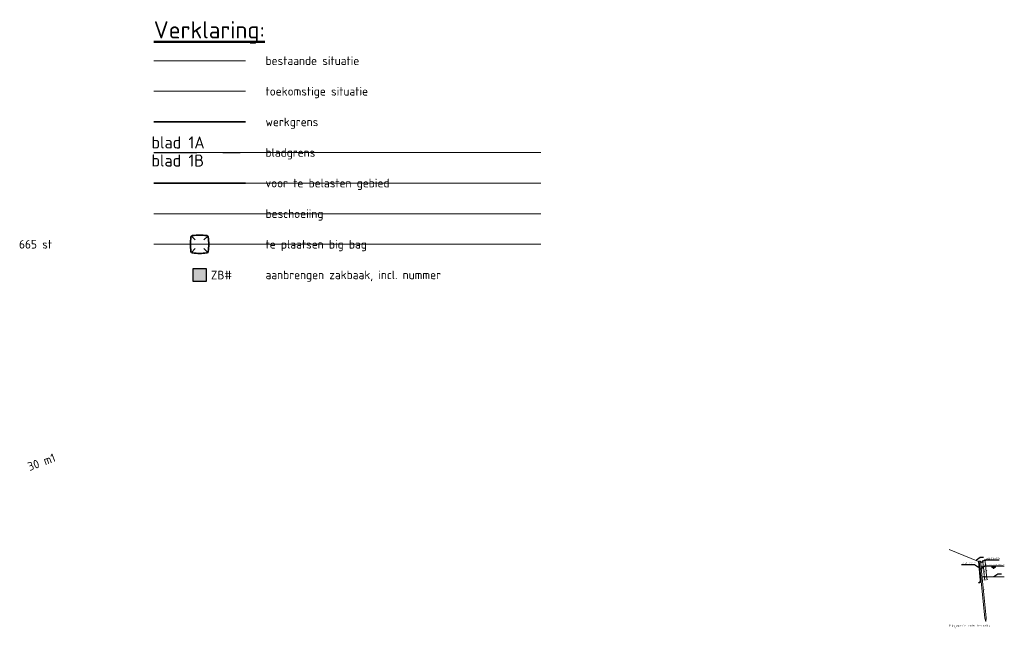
# Model space of a CAD drawing. Header units: metres. Extents: x 133137 to 133714, y 503046 to 503935.
# Tile 4 of 4: x 133657 to 133714, y 503899 to 503935. Entities that reach past the tile are written whole.
import ezdxf
from ezdxf import colors
from ezdxf.entities.mleader import LeaderData, LeaderLine
from ezdxf.enums import TextEntityAlignment as Align
from ezdxf.math import Vec2, Vec3

# ---------------------------------------------------------------- set-up
doc = ezdxf.new("R2010")
doc.units = ezdxf.units.M
doc.linetypes.add('AL-TEKENBLADGRENS', pattern=[11.5, 2.5, -1.5, 1, -1.5, 1, -1.5, 2.5])
doc.linetypes.add('XX-PROJECTGRENS', pattern=[18, 12, -3, 0, -3])
doc.layers.get('0').update_dxf_attribs({"color": 250, "lineweight": 18})
doc.layers.get('Defpoints').update_dxf_attribs({"color": 3, "lineweight": 18})
for name, color, linetype, lineweight in [('B-WE-OG-WATER-SD', 150, 'Continuous', 25), ('B-WE-VH-VERHARDING_BEDRIJFSVLOERPLAAT-GV', 252, 'Continuous', 18), ('N-WE-AM-M-20', 7, 'Continuous', 18), ('N-WE-GC-CONSTRUCTIELIJN-GD', 7, 'Continuous', 25), ('N-WE-GK-BESCHOEIING_HOUT_SCHOT-G', 22, 'GK-BESCHOEIING', 35), ('N-WE-GW-VOORBELASTING-G', 210, 'Continuous', 35), ('N-WE-GW-VOORBELASTING_ZAND-G', 90, 'Continuous', 35), ('N-WE-GW-WATERGANG_WATERLIJN-GD', 150, 'Continuous', 18), ('N-WE-KG-GRENS_WERKGRENS-G', 170, 'XX-PROJECTGRENS', 35), ('N-WE-MO-ONDERZOEK_ZAKBAAK-S-200', 190, 'Continuous', 25), ('N-WE-OB-BESCHOEIING_BESCHOEIINGPAAL-GD', 22, 'Continuous', 30), ('N-WE-VH-KANTVERHARDING-G', 2, 'Continuous', 18), ('X-XX-AL-CONSTRUCTIELIJN-G', 1, 'Continuous', 18), ('X-XX-AL-LEGENDA-T25', 7, 'Continuous', 25), ('X-XX-AL-TEKENBLADGRENS-GD', 7, 'AL-TEKENBLADGRENS', 30), ('X-XX-AL-TEKENBLADGRENS-T35', 2, 'Continuous', 35), ('X-XX-AL-TEKST-T25-500', 7, 'Continuous', 25), ('X-XX-AL-TEKST-T50-500', 4, 'Continuous', 50)]:
    doc.layers.add(name, color=color, linetype=linetype, lineweight=lineweight)
doc.styles.add('NLCS-ISO', font='NLCS-ISO.ttf')
doc.styles.add('NLCS-ISO-M20-T18', font='NLCS-ISO.ttf', dxfattribs={"height": 0.036})
doc.styles.add('NLCS-ISO-M20-T25', font='NLCS-ISO.ttf', dxfattribs={"height": 0.05})
doc.styles.add('NLCS-ISO-M200-T35', font='NLCS-ISO.ttf', dxfattribs={"height": 0.7})
doc.styles.add('NLCS-ISO-MM1-T25', font='NLCS-ISO.ttf', dxfattribs={"height": 2.5})
doc.styles.add('NLCS_25_500', font='NLCS-ISO.ttf', dxfattribs={"height": 1.25})
doc.styles.add('NLCS_50_500', font='NLCS-ISO.ttf', dxfattribs={"height": 2.5})
doc.linetypes.add('GK-BESCHOEIING', pattern='A,30,-5,[1,NLCS.SHX,S=1,R=0,X=0,Y=0],-5', length=40)
doc.dimstyles.new('NLCS-M20-T25-PIJL_L2_H1', dxfattribs={"dimscale": 0.02, "dimtxt": 2.5, "dimasz": 2.5, "dimexe": 2, "dimexo": 2, "dimgap": 0.7, "dimtad": 1, "dimzin": 0, "dimdsep": 46, "dimtxsty": 'NLCS-ISO-M20-T25', "dimcen": 0, "dimdle": 2, "dimclrd": 256, "dimclre": 256, "dimclrt": 256, "dimadec": 1, "dimazin": 0, "dimtfac": 1, "dimtdec": 3, "dimtofl": 0, "dimtmove": 0, "dimatfit": 3, "dimfxl": 2, "dimfxlon": 1, "dimtfillclr": 256, "dimtolj": 1, "dimtzin": 0, "dimlwd": -1, "dimlwe": -1, "dimarcsym": 0})

# ---------------------------------------------------------------- blocks, each defined once
blk = doc.blocks.new('big bag')
at = {"layer": 'N-WE-GW-VOORBELASTING_ZAND-G', "color": 7, "flags": 128}
blk.add_lwpolyline([(0.414, -0.498, -0.077739), (-0.414, -0.498, -0.325977), (-0.498, -0.414, -0.077739), (-0.498, 0.414, -0.325977), (-0.414, 0.498, -0.077739), (0.414, 0.498, -0.325977), (0.498, 0.414, -0.077739), (0.498, -0.414, -0.325977)], format="xyb", close=True, dxfattribs=at)
for points in [[(-0.47, 0.47), (-0.247, 0.247)], [(0.47, 0.47), (0.247, 0.247)], [(-0.247, -0.247), (-0.47, -0.47)], [(0.247, -0.247), (0.47, -0.47)]]:
    blk.add_lwpolyline(points, dxfattribs=at)
blk = doc.blocks.new('SOG-WATERLIJN-SOD')
at = {"color": 0, "linetype": 'ByBlock', "lineweight": -2, "flags": 128}
for points in [[(-2.5, -0.5), (2.5, -0.5)], [(-1.875, -1), (1.875, -1)], [(-1.25, -1.5), (1.25, -1.5)], [(-0.625, -2), (0.625, -2)]]:
    blk.add_lwpolyline(points, dxfattribs=at)
blk = doc.blocks.new('*D14')
at = {"layer": 'Defpoints', "color": 0, "transparency": 16777216}
for p in [(133712.466, 503903.327), (133712.575, 503903.035), (133712.7, 503903.048)]:
    blk.add_point(p, dxfattribs=at)
at = {"layer": 'N-WE-AM-M-20', "transparency": 16777216}
for p, q in [((133712.631, 503903.344), (133712.71, 503903.352)), ((133712.661, 503903.044), (133712.74, 503903.052)), ((133712.675, 503903.298), (133712.695, 503903.098))]:
    blk.add_line(p, q, dxfattribs=at)
for points in [[(133712.684, 503903.299), (133712.667, 503903.297), (133712.67, 503903.348)], [(133712.704, 503903.099), (133712.687, 503903.097), (133712.7, 503903.048)]]:
    blk.add_solid(points, dxfattribs=at)
at = {"layer": 'N-WE-AM-M-20', "transparency": 16777216, "insert": (133712.724, 503903.202), "char_height": 0.05, "attachment_point": 5, "rotation": 275.7106, "style": 'NLCS-ISO-M20-T25'}
blk.add_mtext('\\A1;0.30', dxfattribs=at)
blk = doc.blocks.new('*D15')
at = {"layer": 'Defpoints', "color": 0, "transparency": 16777216}
for p in [(133712.601, 503903.341), (133712.711, 503902.246), (133712.915, 503902.267)]:
    blk.add_point(p, dxfattribs=at)
at = {"layer": 'N-WE-AM-M-20', "transparency": 16777216}
for p, q in [((133712.766, 503903.358), (133712.846, 503903.365)), ((133712.811, 503903.312), (133712.91, 503902.317)), ((133712.876, 503902.263), (133712.955, 503902.271))]:
    blk.add_line(p, q, dxfattribs=at)
for points in [[(133712.819, 503903.313), (133712.803, 503903.311), (133712.806, 503903.361)], [(133712.919, 503902.318), (133712.902, 503902.316), (133712.915, 503902.267)]]:
    blk.add_solid(points, dxfattribs=at)
at = {"layer": 'N-WE-AM-M-20', "transparency": 16777216, "insert": (133712.9, 503902.818), "char_height": 0.05, "attachment_point": 5, "rotation": 275.7106, "style": 'NLCS-ISO-M20-T25'}
blk.add_mtext('\\A1;1.10', dxfattribs=at)
blk = doc.blocks.new('*D16')
at = {"layer": 'Defpoints', "color": 0, "transparency": 16777216}
for p in [(133712.496, 503903.027), (133712.635, 503902.435), (133712.76, 503902.448)]:
    blk.add_point(p, dxfattribs=at)
at = {"layer": 'N-WE-AM-M-20', "transparency": 16777216}
for p, q in [((133712.661, 503903.044), (133712.74, 503903.052)), ((133712.705, 503902.998), (133712.755, 503902.498)), ((133712.721, 503902.444), (133712.8, 503902.452))]:
    blk.add_line(p, q, dxfattribs=at)
for points in [[(133712.714, 503902.999), (133712.697, 503902.997), (133712.7, 503903.048)], [(133712.764, 503902.499), (133712.747, 503902.497), (133712.76, 503902.448)]]:
    blk.add_solid(points, dxfattribs=at)
at = {"layer": 'N-WE-AM-M-20', "transparency": 16777216, "insert": (133712.769, 503902.752), "char_height": 0.05, "attachment_point": 5, "rotation": 275.7106, "style": 'NLCS-ISO-M20-T25'}
blk.add_mtext('\\A1;0.60', dxfattribs=at)
blk = doc.blocks.new('*D17')
at = {"layer": 'Defpoints', "color": 0, "transparency": 16777216}
for p in [(133712.556, 503902.427), (133712.575, 503902.233), (133712.78, 503902.253)]:
    blk.add_point(p, dxfattribs=at)
at = {"layer": 'N-WE-AM-M-20', "transparency": 16777216}
for p, q in [((133712.721, 503902.444), (133712.8, 503902.452)), ((133712.74, 503902.249), (133712.82, 503902.257)), ((133712.765, 503902.398), (133712.775, 503902.303))]:
    blk.add_line(p, q, dxfattribs=at)
for points in [[(133712.774, 503902.399), (133712.757, 503902.397), (133712.76, 503902.448)], [(133712.783, 503902.304), (133712.767, 503902.302), (133712.78, 503902.253)]]:
    blk.add_solid(points, dxfattribs=at)
at = {"layer": 'N-WE-AM-M-20', "transparency": 16777216, "insert": (133712.809, 503902.355), "char_height": 0.05, "attachment_point": 5, "rotation": 275.7106, "style": 'NLCS-ISO-M20-T25'}
blk.add_mtext('\\A1;0.20', dxfattribs=at)
blk = doc.blocks.new('SMO-BODEM_ZAKBAAK-SO')
blk.add_hatch(color=256).paths.add_polyline_path([(-1.88, 1.88), (-1.88, -1.88), (1.88, -1.88), (1.88, 1.88)])
at = {"color": 0, "linetype": 'Continuous'}
for p, q in [((-1.88, -1.88), (-1.88, 1.88)), ((-1.88, 1.88), (1.88, 1.88)), ((1.88, 1.88), (1.88, -1.88)), ((1.88, -1.88), (-1.88, -1.88))]:
    blk.add_line(p, q, dxfattribs=at)
at = {"style": 'NLCS-ISO'}
blk.add_attdef('NR', text='', height=2.5, dxfattribs=at).set_placement((3.27, -0.06), align=Align.MIDDLE_LEFT)

msp = doc.modelspace()

# ---------------------------------------------------------------- linework, layer by layer
at = {"layer": 'B-WE-VH-VERHARDING_BEDRIJFSVLOERPLAAT-GV', "flags": 128}
msp.add_lwpolyline([(133664.697, 503932.275), (133669.997, 503932.275)], dxfattribs=at)
at = {"layer": 'Defpoints', "flags": 128}
for points in [[(133664.697, 503926.967), (133687.102, 503926.967)], [(133664.697, 503925.198), (133687.102, 503925.198)], [(133664.697, 503923.428), (133687.102, 503923.428)], [(133664.697, 503921.659), (133687.102, 503921.659)]]:
    msp.add_lwpolyline(points, dxfattribs=at)
at = {"layer": 'N-WE-GK-BESCHOEIING_HOUT_SCHOT-G', "color": 252, "lineweight": 18, "ltscale": 0.5, "flags": 128}
msp.add_lwpolyline([(133664.697, 503923.428), (133669.997, 503923.428)], dxfattribs=at)
at = {"layer": 'N-WE-GW-VOORBELASTING-G', "flags": 128}
msp.add_lwpolyline([(133664.697, 503925.198), (133669.997, 503925.198)], dxfattribs=at)
at = {"layer": 'N-WE-GW-WATERGANG_WATERLIJN-GD', "flags": 128}
msp.add_lwpolyline([(133712.575, 503903.035), (133713.916, 503903.035)], dxfattribs=at)
at = {"layer": 'N-WE-KG-GRENS_WERKGRENS-G', "flags": 128}
msp.add_lwpolyline([(133664.697, 503928.736), (133669.997, 503928.736)], dxfattribs=at)
at = {"layer": 'N-WE-OB-BESCHOEIING_BESCHOEIINGPAAL-GD', "color": 30, "lineweight": 35, "true_color": 0xf8991e, "flags": 128}
msp.add_lwpolyline([(133712.441, 503903.325), (133712.55, 503902.23, -0.417259), (133712.421, 503902.074, -0.417259)], format="xyb", dxfattribs=at)
at = {"layer": 'N-WE-VH-KANTVERHARDING-G', "color": 11, "flags": 128}
msp.add_lwpolyline([(133664.697, 503930.506), (133669.997, 503930.506)], dxfattribs=at)
at = {"layer": 'X-XX-AL-CONSTRUCTIELIJN-G', "flags": 128}
for points in [[(133710.727, 503903.998), (133712.416, 503903.322)], [(133712.441, 503903.325), (133712.416, 503903.322)], [(133712.416, 503903.322), (133712.525, 503902.228)], [(133712.466, 503903.327), (133712.441, 503903.325)], [(133712.441, 503903.325), (133712.441, 503903.325), (133712.55, 503902.23)], [(133712.5, 503902.979), (133712.476, 503902.977)], [(133712.535, 503902.631), (133712.51, 503902.628)], [(133712.635, 503902.435), (133713.916, 503902.435)], [(133712.55, 503902.23), (133712.525, 503902.228)], [(133712.575, 503902.233), (133712.55, 503902.23)]]:
    msp.add_lwpolyline(points, dxfattribs=at)
msp.add_lwpolyline([(133712.874, 503900.052), (133712.854, 503899.849), (133712.794, 503900.044), (133712.466, 503903.327), (133712.545, 503903.335)], close=True, dxfattribs=at)
at = {"layer": 'X-XX-AL-LEGENDA-T25', "color": 252, "lineweight": 18, "flags": 128}
msp.add_lwpolyline([(133664.697, 503932.275), (133669.997, 503932.275)], dxfattribs=at)
at = {"layer": 'X-XX-AL-TEKENBLADGRENS-GD', "flags": 128}
msp.add_lwpolyline([(133664.697, 503926.967), (133669.997, 503926.967)], dxfattribs=at)

# ---------------------------------------------------------------- block references
msp.add_blockref('big bag', (133667.347, 503921.659))
at = {"layer": 'B-WE-OG-WATER-SD', "xscale": 0.05, "yscale": 0.05, "zscale": 0.05}
msp.add_blockref('SOG-WATERLIJN-SOD', (133713.294, 503903.035), dxfattribs=at)
at = {"layer": 'N-WE-MO-ONDERZOEK_ZAKBAAK-S-200', "xscale": 0.2, "yscale": 0.2, "zscale": 0.2}
msp.add_blockref('SMO-BODEM_ZAKBAAK-SO', (133667.347, 503919.89), dxfattribs=at).add_auto_attribs({'NR': 'ZB#'})

# ---------------------------------------------------------------- texts
at = {"layer": 'Defpoints', "style": 'NLCS-ISO-MM1-T25'}
for s, rotation, p in [('665 st', 360, (133656.898, 503921.659)), ('30 m1', 20.4279, (133657.424, 503908.773))]:
    msp.add_text(s, height=0.5, rotation=rotation, dxfattribs=at).set_placement(p, align=Align.MIDDLE_LEFT)
at = {"layer": 'N-WE-AM-M-20', "char_height": 0.05, "attachment_point": 1, "rotation": 275.7106, "style": 'NLCS-ISO-M20-T25'}
for insert in [(133712.656, 503902.905), (133712.773, 503901.73)]:
    msp.add_mtext_dynamic_manual_height_columns('10:1', width=1.25585, gutter_width=2.5, heights=[0], dxfattribs=dict(at, insert=insert))
at = {"layer": 'X-XX-AL-LEGENDA-T25', "style": 'NLCS-ISO-MM1-T25'}
for s, p in [('bestaande situatie', (133671.163, 503932.275)), ('toekomstige situatie', (133671.163, 503930.506)), ('werkgrens', (133671.163, 503928.736)), ('voor te belasten gebied', (133671.163, 503925.198)), ('beschoeiing ', (133671.163, 503923.428)), ('te plaatsen big bag', (133671.163, 503921.659)), ('aanbrengen zakbaak, incl. nummer', (133671.163, 503919.89))]:
    msp.add_text(s, height=0.5, rotation=360, dxfattribs=at).set_placement(p, align=Align.MIDDLE_LEFT)
msp.add_text('bladgrens', height=0.5, dxfattribs=at).set_placement((133671.163, 503926.967), align=Align.MIDDLE_LEFT)
at = {"layer": 'X-XX-AL-TEKENBLADGRENS-T35', "style": 'NLCS-ISO-M200-T35'}
for s, p in [('blad 1A', (133664.565, 503927.2, -1.591)), ('blad 1B', (133664.561, 503926.155, -1.591))]:
    msp.add_text(s, height=0.7, rotation=359.8677, dxfattribs=at).set_placement(p)
at = {"layer": 'X-XX-AL-TEKST-T25-500', "color": 4, "style": 'NLCS_25_500'}
msp.add_text('Principeprofiel houten beschoeiing', height=0.1, rotation=0.1423, dxfattribs=at).set_placement((133710.726, 503899.603), align=Align.MIDDLE_LEFT)
at = {"layer": 'X-XX-AL-TEKST-T25-500', "style": 'NLCS_25_500'}
msp.add_text('schaal 1:20', height=0.05, rotation=0.1423, dxfattribs=at).set_placement((133710.727, 503899.477), align=Align.MIDDLE_LEFT)
at = {"layer": 'X-XX-AL-TEKST-T50-500', "style": 'NLCS_50_500'}
msp.add_text('%%UVerklaring:', height=1, rotation=360, dxfattribs=at).set_placement((133664.697, 503933.559))

# ---------------------------------------------------------------- dimensions: what is measured, and where the dimension line sits
at = {"layer": 'N-WE-AM-M-20'}
for base, p1, p2, picture, middle in [((133712.7, 503903.048), (133712.466, 503903.327), (133712.575, 503903.035), '*D14', (133712.724, 503903.202)), ((133712.76, 503902.448), (133712.496, 503903.027), (133712.635, 503902.435), '*D16', (133712.769, 503902.752)), ((133712.915, 503902.267), (133712.601, 503903.341), (133712.711, 503902.246), '*D15', (133712.9, 503902.818)), ((133712.7799, 503902.2534), (133712.5556, 503902.4274), (133712.5751, 503902.2329), '*D17', (133712.809, 503902.3545))]:
    dim = msp.add_linear_dim(base=base, p1=p1, p2=p2, angle=95.7106, dimstyle='NLCS-M20-T25-PIJL_L2_H1', dxfattribs=at)
    dim.commit()
    dim.dimension.update_dxf_attribs({"geometry": picture, "text_midpoint": middle})

# ---------------------------------------------------------------- leaders
at = {"layer": 'N-WE-GC-CONSTRUCTIELIJN-GD'}
ml = msp.add_multileader_mtext('Standard', dxfattribs=at)
ml.set_content('talud', color=256, style='NLCS-ISO-M20-T18')
ml.set_leader_properties(color=256, linetype='ByLayer', lineweight=-1)
ml.build(insert=Vec2(0, 0))
ml.multileader.update_dxf_attribs({"text_left_attachment_type": 5, "text_right_attachment_type": 5, "dogleg_length": 0.036, "arrow_head_size": 0.036})
ctx = ml.context
ctx.base_point, ctx.char_height, ctx.arrow_head_size, ctx.landing_gap_size, ctx.plane_origin = Vec3(133712.564, 503903.56), 0.036, 0.036, 0.018, Vec3(133714.945, 503902.491)
ctx.left_attachment, ctx.right_attachment = 5, 5
notes = []
notes.append((ctx, [(0, (1, 1, 0), (133712.528, 503903.56), (1, 0), 0.036, [(0, [(133712.269, 503903.388)], 0, [])])]))
ctx.mtext.insert, ctx.mtext.rotation, ctx.mtext.flow_direction = Vec3(133712.582, 503903.603), 6.283185, 5
ml = msp.add_multileader_mtext('Standard', dxfattribs=at)
ml.set_content('palen 80x80, L=3500, h.o.h. 500\\Pbeschoeiing dik 25, schotten met\\Pklampen h.o.h. 500', color=256, style='NLCS-ISO-M20-T18')
ml.set_leader_properties(color=256, linetype='ByLayer', lineweight=-1)
ml.build(insert=Vec2(0, 0))
ml.multileader.update_dxf_attribs({"text_left_attachment_type": 5, "text_right_attachment_type": 5, "dogleg_length": 0.036, "arrow_head_size": 0.036})
ctx = ml.context
ctx.base_point, ctx.char_height, ctx.arrow_head_size, ctx.landing_gap_size, ctx.plane_origin = Vec3(133712.832, 503903.414), 0.036, 0.036, 0.018, Vec3(133715.214, 503902.345)
ctx.left_attachment, ctx.right_attachment = 5, 5
notes.append((ctx, [(0, (1, 1, 0), (133712.796, 503903.414), (1, 0), 0.036, [(0, [(133712.537, 503903.242)], 0, [])])]))
ctx.mtext.insert, ctx.mtext.rotation, ctx.mtext.flow_direction = Vec3(133712.85, 503903.581), 6.283185, 5
ml = msp.add_multileader_mtext('Standard', dxfattribs=at)
ml.set_content('schotten bevestigen aan palen\\Pd.m.v. thermisch verzinkte \\Pslotbouten m8x140', color=256, style='NLCS-ISO-M20-T18')
ml.set_leader_properties(color=256, linetype='ByLayer', lineweight=-1)
ml.build(insert=Vec2(0, 0))
ml.multileader.update_dxf_attribs({"text_left_attachment_type": 5, "text_right_attachment_type": 5, "dogleg_length": 0.036, "arrow_head_size": 0.036})
ctx = ml.context
ctx.base_point, ctx.char_height, ctx.arrow_head_size, ctx.landing_gap_size, ctx.plane_origin = Vec3(133711.453, 503903.121), 0.036, 0.036, 0.018, Vec3(133709.781, 503902.052)
ctx.left_attachment, ctx.right_attachment = 5, 5
notes.append((ctx, [(0, (1, 1, 0), (133712.198, 503903.121), (-1, 0), 0.036, [(0, [(133712.457, 503902.949)], 0, [])])]))
ctx.mtext.insert, ctx.mtext.flow_direction = Vec3(133711.471, 503903.285), 5
ml = msp.add_multileader_mtext('Standard', dxfattribs=at)
ml.set_content('gronddoek Geolon 40 (o.g.) 500 breder dan \\Phet schot', color=256, style='NLCS-ISO-M20-T18')
ml.set_leader_properties(color=256, linetype='ByLayer', lineweight=-1)
ml.build(insert=Vec2(0, 0))
ml.multileader.update_dxf_attribs({"text_left_attachment_type": 5, "text_right_attachment_type": 5, "dogleg_length": 0.036, "arrow_head_size": 0.036})
ctx = ml.context
ctx.base_point, ctx.char_height, ctx.arrow_head_size, ctx.landing_gap_size, ctx.plane_origin = Vec3(133712.832, 503903.058), 0.036, 0.036, 0.018, Vec3(133715.214, 503901.989)
ctx.left_attachment, ctx.right_attachment = 5, 5
notes.append((ctx, [(0, (1, 1, 0), (133712.796, 503903.058), (1, 0), 0.036, [(0, [(133712.488, 503902.852)], 0, [])])]))
ctx.mtext.insert, ctx.mtext.rotation, ctx.mtext.flow_direction = Vec3(133712.85, 503903.165), 6.283185, 5
ml = msp.add_multileader_mtext('Standard', dxfattribs=at)
ml.set_content('bodem', color=256, style='NLCS-ISO-M20-T18')
ml.set_leader_properties(color=256, linetype='ByLayer', lineweight=-1)
ml.build(insert=Vec2(0, 0))
ml.multileader.update_dxf_attribs({"text_left_attachment_type": 5, "text_right_attachment_type": 5, "dogleg_length": 0.036, "arrow_head_size": 0.036})
ctx = ml.context
ctx.base_point, ctx.char_height, ctx.arrow_head_size, ctx.landing_gap_size, ctx.plane_origin = Vec3(133713.569, 503902.602), 0.036, 0.036, 0.018, Vec3(133715.95, 503901.533)
ctx.left_attachment, ctx.right_attachment = 5, 5
notes.append((ctx, [(0, (1, 1, 0), (133713.533, 503902.602), (1, 0), 0.036, [(0, [(133713.274, 503902.43)], 0, [])])]))
ctx.mtext.insert, ctx.mtext.rotation, ctx.mtext.flow_direction = Vec3(133713.587, 503902.645), 6.283185, 5
for ctx, leaders in notes:
    for number, flags, end, landing, length, lines in leaders:
        leader = LeaderData()
        leader.index, (leader.has_last_leader_line, leader.has_dogleg_vector, leader.attachment_direction) = number, flags
        leader.last_leader_point, leader.dogleg_vector, leader.dogleg_length = Vec3(end), Vec3(landing), length
        for number, points, colour, breaks in lines:
            line = LeaderLine()
            line.index, line.vertices, line.color, line.breaks = number, Vec3.list(points), colors.encode_raw_color(colour), breaks
            leader.lines.append(line)
        ctx.leaders.append(leader)

doc.saveas('drawing.dxf')
